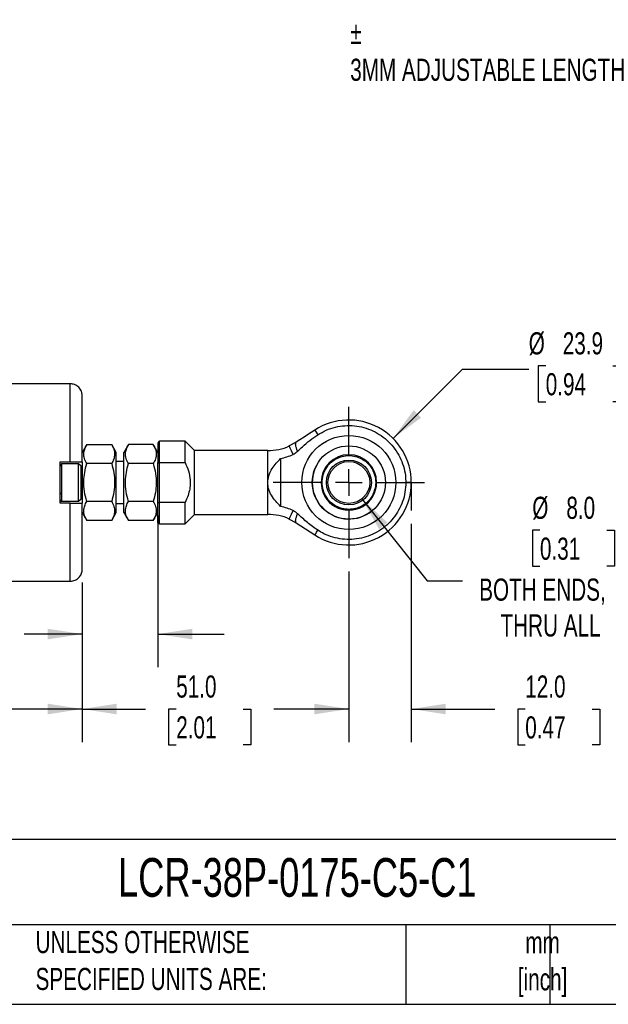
# Model space of a CAD drawing. Header units: millimetres. Extents: x 16 to 683, y 16 to 524.
# Tile 4 of 9: x 415 to 556, y 16 to 251. Entities that reach past the tile are written whole.
import ezdxf

# ---------------------------------------------------------------- set-up
doc = ezdxf.new("R2010")
doc.units = ezdxf.units.MM
doc.header["$LTSCALE"] = 2.5
doc.linetypes.add('CENTERX2', pattern=[20.32, 12.7, -2.54, 2.54, -2.54])
doc.layers.add('CENTER', color=40, linetype='CENTERX2')
doc.layers.add('DIMENSIONS', color=140, linetype='Continuous', lineweight=25)
doc.layers.add('TEXT', color=140, linetype='Continuous', lineweight=25)
doc.styles.add('SLDTEXTSTYLE0', font='TXT', dxfattribs={"width": 0.7})
doc.dimstyles.new('SLDDIMSTYLE0', dxfattribs={"dimtxt": 5.39502, "dimasz": 8.255, "dimexe": 0, "dimexo": 0.0625, "dimgap": 1.348755, "dimtad": 0, "dimtih": 1, "dimtoh": 1, "dimlfac": 0.8, "dimrnd": 1e-09, "dimzin": 4, "dimdsep": 46, "dimtxsty": 'SLDTEXTSTYLE0', "dimsah": 1, "dimcen": 0.09, "dimadec": 0, "dimazin": 1, "dimtfac": 1, "dimtmove": 0, "dimatfit": 0, "dimfxl": 0, "dimfrac": 2, "dimtolj": 1, "dimtzin": 12, "dimarcsym": 0})
doc.dimstyles.new('SLDDIMSTYLE1', dxfattribs={"dimtxt": 5.39502, "dimasz": 8.255, "dimexe": 0, "dimexo": 0.0625, "dimgap": 1.348755, "dimtad": 0, "dimtih": 1, "dimtoh": 1, "dimlfac": 0.8, "dimrnd": 1e-09, "dimzin": 12, "dimdsep": 46, "dimtxsty": 'SLDTEXTSTYLE0', "dimsah": 1, "dimcen": 0.09, "dimadec": 0, "dimazin": 3, "dimtfac": 1, "dimtmove": 0, "dimatfit": 0, "dimfxl": 0, "dimfrac": 2, "dimtolj": 1, "dimtzin": 12, "dimarcsym": 0})
doc.dimstyles.new('SLDDIMSTYLE2', dxfattribs={"dimtxt": 5.39502, "dimasz": 8.255, "dimexe": 0, "dimexo": 0.0625, "dimgap": 1.348755, "dimtad": 0, "dimtih": 1, "dimtoh": 1, "dimlfac": 0.8, "dimrnd": 1e-09, "dimzin": 4, "dimdsep": 46, "dimtxsty": 'SLDTEXTSTYLE0', "dimsah": 1, "dimcen": 0, "dimadec": 0, "dimazin": 1, "dimtfac": 1, "dimtofl": 0, "dimtmove": 0, "dimatfit": 3, "dimfxl": 0, "dimfrac": 2, "dimtolj": 1, "dimtzin": 12, "dimarcsym": 0})
doc.dimstyles.new('SLDDIMSTYLE3', dxfattribs={"dimtxt": 5.39502, "dimasz": 8.255, "dimexe": 0, "dimexo": 0.0625, "dimgap": 1.348755, "dimtad": 0, "dimtih": 1, "dimtoh": 1, "dimlfac": 0.8, "dimrnd": 1e-09, "dimzin": 12, "dimdsep": 46, "dimtxsty": 'SLDTEXTSTYLE0', "dimsah": 1, "dimcen": 0, "dimadec": 0, "dimazin": 3, "dimtfac": 1, "dimtofl": 0, "dimtmove": 0, "dimatfit": 3, "dimfxl": 0, "dimfrac": 2, "dimtolj": 1, "dimtzin": 12, "dimarcsym": 0})
doc.dimstyles.new('SLDDIMSTYLE4', dxfattribs={"dimtxt": 5.39502, "dimasz": 8.255, "dimexe": 0, "dimexo": 0.0625, "dimgap": 1.348755, "dimtad": 0, "dimtih": 1, "dimtoh": 1, "dimlfac": 0.8, "dimrnd": 1e-09, "dimzin": 4, "dimdsep": 46, "dimtxsty": 'SLDTEXTSTYLE0', "dimsah": 1, "dimcen": 0.09, "dimadec": 0, "dimazin": 1, "dimtfac": 1, "dimtofl": 0, "dimtmove": 0, "dimatfit": 3, "dimfxl": 0, "dimfrac": 2, "dimtolj": 1, "dimtzin": 12, "dimarcsym": 0})

# ---------------------------------------------------------------- blocks, each defined once
blk = doc.blocks.new('SW_BROKEN_VIEW_0')
at = {"color": 0}
blk.add_line((423.48, 15.12), (423.48, 8.43), dxfattribs=at)
blk = doc.blocks.new('_D')
at = {"layer": 'DIMENSIONS'}
for p, q in [((508.89, 130.83), (508.89, 78.57)), ((493.96, 119.41), (493.96, 78.57)), ((493.96, 86.51), (478.08, 86.51)), ((508.89, 86.51), (528.84, 86.51)), ((536.15, 86.51), (534.34, 86.51)), ((534.34, 86.51), (534.34, 77.94)), ((552.18, 86.51), (554, 86.51)), ((554, 86.51), (554, 77.94)), ((534.34, 77.94), (536.15, 77.94)), ((554, 77.94), (552.18, 77.94))]:
    blk.add_line(p, q, dxfattribs=at)
for points in [[(493.96, 86.51), (485.7, 87.78), (485.7, 85.24)], [(508.89, 86.51), (517.15, 85.24), (517.15, 87.78)]]:
    blk.add_solid(points, dxfattribs=at)
at = {"layer": 'DIMENSIONS', "char_height": 5.292, "attachment_point": 1, "style": 'SLDTEXTSTYLE0'}
for s, insert in [('12.0', (536.15, 94.54)), ('0.47', (536.15, 84.76))]:
    blk.add_mtext(s, dxfattribs=dict(at, insert=insert))
blk = doc.blocks.new('_D_3')
at = {"layer": 'DIMENSIONS'}
for p, q in [((497.07, 136.79), (512.65, 117.14)), ((539.66, 129.26), (537.85, 129.26)), ((537.85, 129.26), (537.85, 120.68)), ((555.69, 129.26), (557.5, 129.26)), ((557.5, 129.26), (557.5, 120.68)), ((537.85, 120.68), (539.66, 120.68)), ((557.5, 120.68), (555.69, 120.68)), ((512.65, 117.14), (521.16, 117.14))]:
    blk.add_line(p, q, dxfattribs=at)
blk.add_solid([(497.07, 136.79), (501.2, 129.53), (503.19, 131.11)], dxfattribs=at)
at = {"layer": 'DIMENSIONS', "char_height": 5.292, "attachment_point": 1, "style": 'SLDTEXTSTYLE0'}
for s, insert in [('%%c', (537.83, 137.29)), ('8.0', (545.98, 137.29)), ('0.31', (539.66, 127.51)), ('BOTH ENDS,', (525.13, 117.72)), ('THRU ALL', (530.23, 109.15))]:
    blk.add_mtext(s, dxfattribs=dict(at, insert=insert))
blk = doc.blocks.new('_D_4')
at = {"layer": 'DIMENSIONS'}
for p, q in [((504.52, 151.26), (521.1, 167.84)), ((521.1, 167.84), (536.98, 167.84)), ((541.05, 168.6), (539.24, 168.6)), ((539.24, 168.6), (539.24, 160.03)), ((557.08, 168.6), (558.89, 168.6)), ((558.89, 168.6), (558.89, 160.03)), ((539.24, 160.03), (541.05, 160.03)), ((558.89, 160.03), (557.08, 160.03))]:
    blk.add_line(p, q, dxfattribs=at)
blk.add_solid([(504.52, 151.26), (511.25, 156.2), (509.46, 157.99)], dxfattribs=at)
at = {"layer": 'DIMENSIONS', "char_height": 5.292, "attachment_point": 1, "style": 'SLDTEXTSTYLE0'}
for s, insert in [('%%c', (536.98, 176.63)), ('23.9', (545.12, 176.63)), ('0.94', (541.05, 166.85))]:
    blk.add_mtext(s, dxfattribs=dict(at, insert=insert))
blk = doc.blocks.new('_D_5')
at = {"layer": 'DIMENSIONS'}
for p, q in [((493.96, 119.41), (493.96, 78.57)), ((430.18, 116.77), (430.18, 78.57)), ((430.18, 86.51), (445.35, 86.51)), ((452.66, 86.51), (450.85, 86.51)), ((450.85, 86.51), (450.85, 77.94)), ((468.7, 86.51), (470.51, 86.51)), ((470.51, 86.51), (470.51, 77.94)), ((493.96, 86.51), (476.01, 86.51)), ((450.85, 77.94), (452.66, 77.94)), ((470.51, 77.94), (468.7, 77.94))]:
    blk.add_line(p, q, dxfattribs=at)
for points in [[(430.18, 86.51), (438.44, 85.24), (438.44, 87.78)], [(493.96, 86.51), (485.7, 87.78), (485.7, 85.24)]]:
    blk.add_solid(points, dxfattribs=at)
at = {"layer": 'DIMENSIONS', "char_height": 5.292, "attachment_point": 1, "style": 'SLDTEXTSTYLE0'}
for s, insert in [('51.0', (452.66, 94.54)), ('2.01', (452.66, 84.76))]:
    blk.add_mtext(s, dxfattribs=dict(at, insert=insert))
blk = doc.blocks.new('_D_6')
at = {"layer": 'DIMENSIONS'}
for p, q in [((448.27, 132.81), (448.27, 96.5)), ((430.18, 116.77), (430.18, 96.5)), ((392.92, 104.44), (391.11, 104.44)), ((391.11, 104.44), (391.11, 95.87)), ((408.95, 104.44), (410.77, 104.44)), ((410.77, 104.44), (410.77, 95.87)), ((430.18, 104.44), (416.26, 104.44)), ((448.27, 104.44), (464.14, 104.44)), ((391.11, 95.87), (392.92, 95.87)), ((410.77, 95.87), (408.95, 95.87))]:
    blk.add_line(p, q, dxfattribs=at)
for points in [[(430.18, 104.44), (421.93, 105.71), (421.93, 103.17)], [(448.27, 104.44), (456.52, 103.17), (456.52, 105.71)]]:
    blk.add_solid(points, dxfattribs=at)
at = {"layer": 'DIMENSIONS', "char_height": 5.292, "attachment_point": 1, "style": 'SLDTEXTSTYLE0'}
for s, insert in [('14.5', (392.92, 112.47)), ('0.57', (392.92, 102.69))]:
    blk.add_mtext(s, dxfattribs=dict(at, insert=insert))
blk = doc.blocks.new('_D_7')
at = {"layer": 'DIMENSIONS'}
for p, q in [((105.39, 116.77), (105.39, 78.57)), ((430.18, 116.77), (430.18, 78.57)), ((378.55, 90.04), (375.02, 82.98)), ((380.31, 86.51), (378.55, 90.04)), ((105.39, 86.51), (251.49, 86.51)), ((258.8, 86.51), (256.99, 86.51)), ((256.99, 86.51), (256.99, 77.94)), ((279.32, 86.51), (281.13, 86.51)), ((281.13, 86.51), (281.13, 77.94)), ((373.25, 86.51), (286.63, 86.51)), ((375.02, 82.98), (373.25, 86.51)), ((430.18, 86.51), (380.31, 86.51)), ((256.99, 77.94), (258.8, 77.94)), ((281.13, 77.94), (279.32, 77.94))]:
    blk.add_line(p, q, dxfattribs=at)
for points in [[(105.39, 86.51), (113.64, 85.24), (113.64, 87.78)], [(430.18, 86.51), (421.93, 87.78), (421.93, 85.24)]]:
    blk.add_solid(points, dxfattribs=at)
at = {"layer": 'DIMENSIONS', "char_height": 5.292, "attachment_point": 1, "style": 'SLDTEXTSTYLE0'}
for s, insert in [('278.0', (258.8, 94.54)), ('10.94', (258.8, 84.76))]:
    blk.add_mtext(s, dxfattribs=dict(at, insert=insert))
blk = doc.blocks.new('SW_CENTERMARKSYMBOL_0')
at = {"layer": 'CENTER', "color": 0}
for p, q in [((0, 6.35), (0, 18.11)), ((0, 0), (0, 3.17)), ((-6.35, 0), (-18.11, 0)), ((0, 0), (-3.18, 0)), ((0, 0), (0, -3.18)), ((0, 0), (3.17, 0)), ((6.35, 0), (18.11, 0)), ((0, -6.35), (0, -18.11))]:
    blk.add_line(p, q, dxfattribs=at)

msp = doc.modelspace()

# ---------------------------------------------------------------- linework, layer by layer
for p, q in [((427.306, 164.322), (398.556, 164.322)), ((427.306, 145.635), (427.306, 164.322)), ((430.181, 145.635), (430.181, 161.447)), ((431.263, 149.76), (430.181, 147.885)), ((431.263, 149.76), (437.223, 149.76)), ((438.306, 147.885), (437.223, 149.76)), ((441.226, 149.76), (440.143, 147.885)), ((447.186, 149.76), (441.226, 149.76)), ((448.268, 147.885), (447.186, 149.76)), ((454.77, 150.572), (448.643, 150.572)), ((448.643, 145.506), (448.643, 150.571)), ((457.018, 148.324), (454.77, 150.572)), ((454.77, 145.506), (454.77, 150.572)), ((481.373, 150.338), (479.71, 149.43)), ((438.306, 140.697), (438.306, 147.885)), ((440.143, 133.51), (440.143, 147.885)), ((457.018, 133.071), (457.018, 148.324)), ((474.567, 148.322), (457.018, 148.322)), ((474.567, 140.697), (474.567, 148.322)), ((477.643, 146.431), (477.643, 134.964)), ((424.931, 145.635), (427.306, 145.635)), ((424.931, 135.76), (424.931, 145.635)), ((429.306, 145.197), (425.306, 145.197)), ((425.306, 138.008), (425.306, 145.197)), ((427.306, 145.635), (430.181, 145.635)), ((429.931, 144.572), (429.306, 145.197)), ((429.306, 144.305), (429.306, 145.197)), ((429.306, 136.197), (429.306, 144.305)), ((429.931, 138.381), (429.931, 144.572)), ((430.181, 145.635), (430.181, 140.697)), ((437.223, 145.229), (431.263, 145.229)), ((440.143, 145.697), (438.306, 145.697)), ((447.186, 145.229), (441.226, 145.229)), ((448.268, 135.987), (448.268, 145.408)), ((448.643, 135.888), (448.643, 145.506)), ((448.643, 145.506), (454.77, 145.506)), ((430.181, 140.697), (430.181, 135.76)), ((438.306, 133.51), (438.306, 140.697)), ((474.567, 133.072), (474.567, 140.697)), ((487.535, 140.703), (487.324, 140.703)), ((500.597, 140.703), (500.386, 140.703)), ((508.893, 140.697), (507.579, 140.697)), ((425.306, 136.197), (425.306, 138.008)), ((429.306, 136.197), (429.931, 136.822)), ((429.931, 136.822), (429.931, 138.381)), ((427.306, 135.76), (424.931, 135.76)), ((425.306, 136.197), (429.306, 136.197)), ((427.306, 117.072), (427.306, 135.76)), ((427.306, 135.76), (430.181, 135.76)), ((430.181, 119.947), (430.181, 135.76)), ((437.223, 136.166), (431.263, 136.166)), ((438.306, 135.697), (440.143, 135.697)), ((447.186, 136.166), (441.226, 136.166)), ((448.268, 131.197), (448.268, 135.987)), ((448.643, 130.822), (448.643, 135.888)), ((454.77, 135.888), (448.643, 135.888)), ((454.77, 130.822), (454.77, 135.888)), ((430.181, 133.51), (431.263, 131.635)), ((437.223, 131.635), (438.306, 133.51)), ((440.143, 133.51), (441.226, 131.635)), ((447.186, 131.635), (448.268, 133.51)), ((454.77, 130.822), (457.018, 133.071)), ((457.018, 133.072), (474.567, 133.072)), ((479.71, 131.965), (481.373, 131.057)), ((437.223, 131.635), (431.263, 131.635)), ((447.186, 131.635), (441.226, 131.635)), ((448.643, 130.822), (454.77, 130.822)), ((398.556, 117.072), (427.306, 117.072))]:
    msp.add_line(p, q)
at = {"flags": 128}
for points in [[(485.822, 153.226), (484.94, 152.653), (484.072, 152.09), (483.243, 151.552), (482.205, 150.878), (481.373, 150.338)], [(485.822, 153.226), (486.005, 152.944), (486.538, 152.124)], [(448.268, 149.847), (448.268, 149.501), (448.268, 148.656), (448.268, 147.578), (448.268, 146.417), (448.268, 145.237)], [(480.623, 147.409), (480.218, 148.306), (479.929, 148.946), (479.762, 149.315), (479.71, 149.43)], [(481.696, 148.187), (481.532, 148.615), (481.402, 149.002), (481.307, 149.347), (481.247, 149.646), (481.224, 149.896), (481.238, 150.096), (481.287, 150.244), (481.373, 150.338)], [(479.71, 131.965), (479.762, 132.08), (479.929, 132.449), (480.218, 133.088), (480.623, 133.985)], [(481.373, 131.057), (481.287, 131.151), (481.238, 131.299), (481.224, 131.498), (481.247, 131.749), (481.307, 132.048), (481.402, 132.392), (481.532, 132.78), (481.696, 133.207)], [(481.373, 131.057), (482.478, 130.339), (483.583, 129.622), (484.695, 128.9), (485.822, 128.168)], [(485.822, 128.168), (485.834, 128.186), (485.868, 128.239), (485.926, 128.327), (486.005, 128.45), (486.107, 128.607), (486.23, 128.797), (486.374, 129.018), (486.538, 129.271)]]:
    msp.add_lwpolyline(points, dxfattribs=at)
for centre, radius in [((493.956, 140.697), 11.25), ((493.956, 140.697), 11.25), ((493.956, 140.697), 8.75), ((493.961, 140.703), 5.375), ((493.961, 140.703), 5)]:
    msp.add_circle(centre, radius)
for centre, radius, start, end in [((493.956, 140.697), 14.938, 0.00001, 122.99115), ((474.567, 160.822), 12.5, 269.99987, 294.29872), ((493.961, 140.703), 6.637, 0, 180), ((493.961, 140.703), 8.75, 149.27012, 314.68185), ((493.956, 140.697), 14.938, 237.00885, 359.99998), ((493.961, 140.703), 6.637, 179.99998, 0.00002), ((474.567, 120.572), 12.5, 65.70129, 90.00009)]:
    msp.add_arc(centre, radius, start, end)
for points, knots in [([(430.181, 161.447), (430.143, 161.809), (430.083, 162.365), (429.725, 163.035), (429.354, 163.495), (428.893, 163.866), (428.224, 164.225), (427.668, 164.284), (427.306, 164.322)], [0, 0, 0, 0, 0.2394569, 0.3683606, 0.5000004, 0.6316392, 0.7605432, 1, 1, 1, 1]), ([(486.538, 152.124), (487.201, 152.509), (488.527, 153.279), (490.725, 153.995), (493.001, 154.35), (495.308, 154.319), (497.575, 153.895), (499.741, 153.104), (501.739, 151.954), (503.522, 150.49), (505.026, 148.743), (506.225, 146.772), (507.062, 144.625), (507.512, 142.574), (507.559, 141.253), (507.579, 140.697)], [0, 0, 0, 0, 0.0785792, 0.1571586, 0.235738, 0.3143176, 0.3928973, 0.4714764, 0.5500558, 0.6286354, 0.7072147, 0.7857941, 0.8643735, 0.9429529, 1, 1, 1, 1]), ([(481.696, 148.187), (482.081, 148.539), (483.04, 149.416), (484.607, 150.792), (485.893, 151.679), (486.538, 152.124)], [0, 0, 0, 0, 0.2502432, 0.6240597, 1, 1, 1, 1]), ([(431.263, 145.229), (431.062, 145.615), (430.667, 146.373), (430.497, 147.6), (430.735, 148.756), (431.083, 149.417), (431.263, 149.76)], [0, 0, 0, 0, 0.27189467, 0.53331686, 0.75783993, 1, 1, 1, 1]), ([(437.223, 149.76), (437.425, 149.373), (437.82, 148.615), (437.99, 147.388), (437.751, 146.233), (437.404, 145.572), (437.223, 145.229)], [0, 0, 0, 0, 0.2718949, 0.533317, 0.75784, 1, 1, 1, 1]), ([(441.226, 145.229), (441.024, 145.615), (440.629, 146.373), (440.46, 147.6), (440.698, 148.756), (441.046, 149.417), (441.226, 149.76)], [0, 0, 0, 0, 0.27189385, 0.53331652, 0.75783995, 1, 1, 1, 1]), ([(447.186, 149.76), (447.376, 149.398), (447.747, 148.689), (447.954, 147.502), (447.75, 146.308), (447.379, 145.598), (447.186, 145.229)], [0, 0, 0, 0, 0.2551582, 0.4999889, 0.7398635, 1, 1, 1, 1]), ([(448.269, 150.203), (448.269, 150.2), (448.263, 150.134), (448.27, 150.015), (448.269, 149.899), (448.268, 149.847)], [0, 0, 0, 0, 0.0230326, 0.5612564, 1, 1, 1, 1]), ([(448.643, 150.572), (448.592, 150.546), (448.467, 150.482), (448.403, 150.331), (448.354, 150.229), (448.337, 150.193), (448.326, 150.17), (448.32, 150.159), (448.317, 150.153), (448.314, 150.149), (448.312, 150.145), (448.309, 150.14), (448.306, 150.135), (448.302, 150.13), (448.298, 150.126), (448.291, 150.119), (448.29, 150.125), (448.289, 150.128)], [0, 0, 0, 0, 0.2867698, 0.6900379, 0.7818217, 0.8606083, 0.8939143, 0.9088709, 0.9226421, 0.929075, 0.9351949, 0.9465183, 0.9565817, 0.9653981, 0.9794107, 0.9891107, 1, 1, 1, 1]), ([(474.567, 140.697), (474.613, 141.232), (474.714, 142.415), (475.494, 143.975), (476.525, 145.323), (477.271, 146.062), (477.643, 146.431)], [0, 0, 0, 0, 0.2392925, 0.5290261, 0.7654132, 1, 1, 1, 1]), ([(477.643, 146.431), (478.15, 146.553), (479.169, 146.8), (480.136, 147.205), (480.623, 147.409)], [0, 0, 0, 0, 0.497144, 1, 1, 1, 1]), ([(480.623, 147.409), (480.704, 147.451), (480.942, 147.572), (481.299, 147.839), (481.563, 148.071), (481.696, 148.187)], [0, 0, 0, 0, 0.2068246, 0.6013992, 1, 1, 1, 1]), ([(487.535, 140.703), (487.586, 141.311), (487.7, 142.686), (488.57, 144.354), (489.729, 145.607), (490.935, 146.439), (492.378, 146.997), (493.961, 147.195), (495.543, 146.997), (496.986, 146.439), (498.192, 145.607), (499.351, 144.354), (500.221, 142.686), (500.335, 141.311), (500.386, 140.703)], [0, 0, 0, 0, 0.0903183, 0.2045631, 0.2714201, 0.3439361, 0.4207853, 0.5000003, 0.5792144, 0.6560644, 0.7285804, 0.7954368, 0.9096815, 1, 1, 1, 1]), ([(425.306, 145.197), (425.25, 145.177), (425.16, 145.144), (425.09, 145.056), (425.049, 145.002), (425.026, 144.969), (425.01, 144.945), (425.001, 144.932), (424.994, 144.921), (424.989, 144.915), (424.984, 144.908), (424.979, 144.9), (424.969, 144.888), (424.956, 144.872), (424.903, 144.853), (424.946, 144.734), (424.936, 144.658), (424.931, 144.614)], [0, 0, 0, 0, 0.22924799, 0.36798113, 0.43508805, 0.49660645, 0.52439732, 0.54980483, 0.56153762, 0.57259876, 0.58295679, 0.59260238, 0.60970883, 0.64406902, 0.67501212, 0.81363705, 1, 1, 1, 1]), ([(431.263, 136.166), (431.061, 136.953), (430.652, 138.543), (430.502, 140.899), (430.722, 143.151), (431.082, 144.532), (431.263, 145.229)], [0, 0, 0, 0, 0.2646138, 0.5349659, 0.7653526, 1, 1, 1, 1]), ([(437.223, 145.229), (437.414, 144.493), (437.799, 143.007), (437.986, 140.713), (437.802, 138.403), (437.418, 136.917), (437.223, 136.166)], [0, 0, 0, 0, 0.2477278, 0.4999976, 0.7472539, 1, 1, 1, 1]), ([(441.226, 136.166), (441.023, 136.953), (440.614, 138.543), (440.464, 140.899), (440.684, 143.151), (441.044, 144.532), (441.226, 145.229)], [0, 0, 0, 0, 0.2646136, 0.5349658, 0.7653526, 1, 1, 1, 1]), ([(447.186, 145.229), (447.388, 144.442), (447.798, 142.852), (447.947, 140.496), (447.728, 138.243), (447.368, 136.863), (447.186, 136.166)], [0, 0, 0, 0, 0.2646133, 0.5349656, 0.7653524, 1, 1, 1, 1]), ([(448.268, 145.408), (448.271, 145.416), (448.278, 145.435), (448.318, 145.458), (448.371, 145.477), (448.438, 145.491), (448.527, 145.503), (448.596, 145.505), (448.643, 145.506)], [0, 0, 0, 0, 0.06317577, 0.1439139, 0.33182254, 0.48274606, 0.64921804, 1, 1, 1, 1]), ([(454.77, 145.506), (455.068, 144.831), (455.664, 143.483), (455.988, 141.825), (456.056, 139.849), (455.71, 137.973), (455.025, 136.454), (454.77, 135.888)], [0, 0, 0, 0, 0.2211481, 0.4413344, 0.5003815, 0.8139603, 1, 1, 1, 1]), ([(477.643, 134.964), (477.24, 135.364), (476.414, 136.184), (475.386, 137.592), (474.69, 139.134), (474.606, 140.203), (474.567, 140.697)], [0, 0, 0, 0, 0.25464465, 0.52151718, 0.77904527, 1, 1, 1, 1]), ([(507.579, 140.697), (507.541, 139.931), (507.465, 138.4), (506.869, 136.166), (505.927, 134.064), (504.645, 132.146), (503.055, 130.475), (501.212, 129.089), (499.159, 128.04), (496.961, 127.342), (494.676, 127.031), (492.37, 127.099), (490.114, 127.566), (488.149, 128.305), (487.015, 128.985), (486.538, 129.271)], [0, 0, 0, 0, 0.0785794, 0.1571587, 0.2357383, 0.3143176, 0.392897, 0.4714763, 0.550056, 0.6286354, 0.7072151, 0.7857944, 0.8643736, 0.9429532, 1, 1, 1, 1]), ([(500.386, 140.703), (500.335, 140.096), (500.221, 138.72), (499.351, 137.053), (498.192, 135.799), (496.986, 134.968), (495.543, 134.409), (493.961, 134.211), (492.378, 134.409), (490.935, 134.968), (489.729, 135.799), (488.57, 137.053), (487.7, 138.72), (487.586, 140.096), (487.535, 140.703)], [0, 0, 0, 0, 0.0903186, 0.2045632, 0.2714196, 0.3439356, 0.4207856, 0.4999997, 0.5792147, 0.6560639, 0.7285799, 0.7954369, 0.9096816, 1, 1, 1, 1]), ([(424.931, 138.232), (424.939, 138.199), (424.958, 138.122), (425.065, 138.054), (425.183, 138.014), (425.265, 138.01), (425.306, 138.008)], [0, 0, 0, 0, 0.2069556, 0.4849516, 0.7430246, 1, 1, 1, 1]), ([(424.944, 136.586), (424.938, 136.541), (424.93, 136.486), (424.971, 136.446), (424.986, 136.428), (424.998, 136.414), (425.008, 136.402), (425.017, 136.391), (425.026, 136.38), (425.039, 136.365), (425.057, 136.344), (425.104, 136.294), (425.178, 136.223), (425.265, 136.206), (425.306, 136.197)], [0, 0, 0, 0, 0.2112476, 0.2605684, 0.2934519, 0.332663, 0.3546448, 0.3781278, 0.4030293, 0.4292416, 0.4850308, 0.5442543, 0.7877343, 1, 1, 1, 1]), ([(431.263, 131.635), (431.062, 132.021), (430.667, 132.779), (430.497, 134.006), (430.735, 135.162), (431.083, 135.823), (431.263, 136.166)], [0, 0, 0, 0, 0.2718947, 0.533317, 0.7578401, 1, 1, 1, 1]), ([(437.223, 136.166), (437.425, 135.78), (437.82, 135.022), (437.99, 133.794), (437.751, 132.639), (437.404, 131.978), (437.223, 131.635)], [0, 0, 0, 0, 0.2718948, 0.5333172, 0.7578399, 1, 1, 1, 1]), ([(441.226, 131.635), (441.024, 132.021), (440.629, 132.779), (440.46, 134.006), (440.698, 135.162), (441.046, 135.823), (441.226, 136.166)], [0, 0, 0, 0, 0.27189346, 0.53331666, 0.75784012, 1, 1, 1, 1]), ([(447.186, 136.166), (447.387, 135.78), (447.783, 135.022), (447.952, 133.794), (447.714, 132.639), (447.366, 131.978), (447.186, 131.635)], [0, 0, 0, 0, 0.2718935, 0.5333167, 0.7578397, 1, 1, 1, 1]), ([(448.268, 135.987), (448.271, 135.979), (448.278, 135.96), (448.318, 135.936), (448.371, 135.917), (448.438, 135.904), (448.527, 135.892), (448.596, 135.89), (448.643, 135.888)], [0, 0, 0, 0, 0.06315041, 0.14392457, 0.33183247, 0.48275375, 0.64922325, 1, 1, 1, 1]), ([(480.623, 133.985), (480.142, 134.187), (479.175, 134.593), (478.156, 134.84), (477.643, 134.964)], [0, 0, 0, 0, 0.4971456, 1, 1, 1, 1]), ([(481.696, 133.207), (481.559, 133.328), (481.324, 133.534), (480.969, 133.802), (480.738, 133.924), (480.623, 133.985)], [0, 0, 0, 0, 0.4128975, 0.7047802, 1, 1, 1, 1]), ([(486.538, 129.271), (485.689, 129.867), (484.412, 130.764), (482.855, 132.149), (482.083, 132.854), (481.696, 133.207)], [0, 0, 0, 0, 0.4975957, 0.7487089, 1, 1, 1, 1]), ([(448.643, 130.822), (448.59, 130.829), (448.48, 130.843), (448.354, 130.944), (448.281, 131.07), (448.272, 131.156), (448.268, 131.197)], [0, 0, 0, 0, 0.2702781, 0.5624374, 0.7897446, 1, 1, 1, 1]), ([(427.306, 117.072), (427.713, 117.123), (428.561, 117.228), (429.525, 118.006), (430.087, 118.973), (430.15, 119.631), (430.181, 119.947)], [0, 0, 0, 0, 0.2702602, 0.5624285, 0.7897363, 1, 1, 1, 1])]:
    msp.add_open_spline(points, degree=3, knots=knots)
at = {"layer": 'TEXT'}
for p, q in [((682.625, 55.315), (15.875, 55.315)), ((682.625, 34.925), (15.875, 34.925)), ((507.561, 34.925), (507.561, 15.875)), ((542.03, 34.925), (542.03, 15.875)), ((15.875, 15.875), (682.625, 15.875))]:
    msp.add_line(p, q, dxfattribs=at)

# ---------------------------------------------------------------- block references
at = {"color": 7, "linetype": 'Continuous'}
msp.add_blockref('SW_BROKEN_VIEW_0', (85.411, 125.574), dxfattribs=at)
at = {"layer": 'CENTER'}
msp.add_blockref('SW_CENTERMARKSYMBOL_0', (493.956, 140.697), dxfattribs=at)

# ---------------------------------------------------------------- texts
at = {"layer": 'DIMENSIONS', "insert": (494.286, 250.892), "char_height": 5.29167, "attachment_point": 1, "style": 'SLDTEXTSTYLE0'}
msp.add_mtext('%%p^J3MM ADJUSTABLE LENGTH', dxfattribs=at)
at = {"layer": 'TEXT', "style": 'SLDTEXTSTYLE0'}
for s, insert, char_height, attachment_point in [('LCR-38P-0175-C5-C1', (438.754, 50.857), 9.26042, 1), ('UNLESS OTHERWISE ^JSPECIFIED UNITS ARE:', (419.02, 33.41), 5.29167, 1), ('mm^J[inch]', (540.291, 33.323), 5.2917, 2)]:
    msp.add_mtext(s, dxfattribs=dict(at, insert=insert, char_height=char_height, attachment_point=attachment_point))

# ---------------------------------------------------------------- dimensions: what is measured, and where the dimension line sits
at = {"layer": 'DIMENSIONS'}
dim = msp.add_diameter_dim_2p(p1=(483.394, 130.135), p2=(504.518, 151.26), dimstyle='SLDDIMSTYLE3', dxfattribs=at)
dim.commit()
dim.dimension.update_dxf_attribs({"geometry": '_D_4', "text_midpoint": (549.064, 167.841), "dimtype": 163})
dim = msp.add_diameter_dim_2p(p1=(490.854, 144.621), p2=(497.067, 136.785), text='<>\\PBOTH ENDS,\\PTHRU ALL', dimstyle='SLDDIMSTYLE2', dxfattribs=at)
dim.commit()
dim.dimension.update_dxf_attribs({"geometry": '_D_3', "text_midpoint": (547.675, 119.925), "dimtype": 163})
for base, p1, p2, dimstyle, picture, middle in [((430.181, 104.44), (448.268, 135.987), (430.181, 119.947), 'SLDDIMSTYLE1', '_D_6', (400.938, 104.44)), ((508.893, 86.512), (493.956, 122.585), (508.893, 134.004), 'SLDDIMSTYLE0', '_D', (544.168, 86.512)), ((430.181, 86.512), (493.956, 122.585), (430.181, 119.947), 'SLDDIMSTYLE4', '_D_5', (460.679, 86.512))]:
    dim = msp.add_linear_dim(base=base, p1=p1, p2=p2, dimstyle=dimstyle, dxfattribs=at)
    dim.commit()
    dim.dimension.update_dxf_attribs({"geometry": picture, "text_midpoint": middle, "dimtype": 160})
dim = msp.add_linear_dim(base=(105.387, 86.512), p1=(430.181, 119.947), p2=(105.387, 119.947), angle=0, text='278.0', dimstyle='SLDDIMSTYLE4', dxfattribs=at)
dim.commit()
dim.dimension.update_dxf_attribs({"geometry": '_D_7', "text_midpoint": (269.062, 86.512), "dimtype": 160})

doc.saveas('drawing.dxf')
